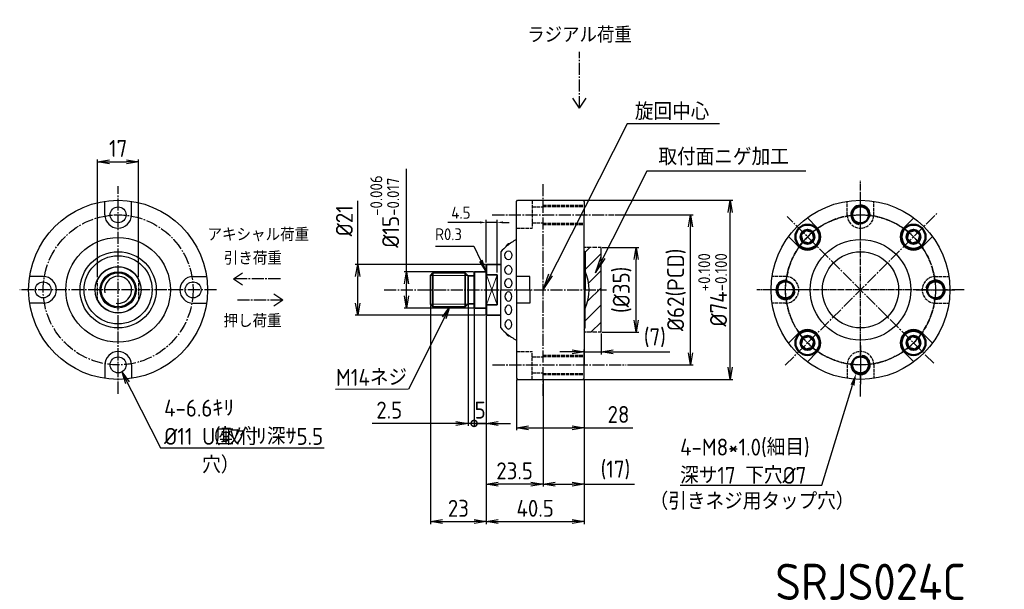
# Model space of a CAD drawing. Header units: millimetres. Extents: x 0 to 407, y 4 to 240.
import ezdxf
from ezdxf.enums import TextEntityAlignment as Align

# ---------------------------------------------------------------- set-up
doc = ezdxf.new("R2010")
doc.units = ezdxf.units.MM
doc.header["$LTSCALE"] = 0.5
for name, pattern in [('AM_ISO08W050', [18, 12, -1.5, 3, -1.5]), ('AM_ISO08W050x2', [9, 6, -0.75, 1.5, -0.75]), ('GEN3', [6.25, 5, -1.25]), ('gen4a', [16.25, 9.75, -1.5, 1, -1.5, 1, -1.5]), ('GEN7', [13.75, 10, -1.25, 1.25, -1.25])]:
    doc.linetypes.add(name, pattern=pattern)
for name, color, linetype in [('1N', 9, 'Continuous'), ('3', 6, 'GEN3'), ('4', 3, 'Continuous'), ('4A', 3, 'gen4a'), ('5', 3, 'Continuous'), ('6', 2, 'Continuous'), ('7', 4, 'GEN7')]:
    doc.layers.add(name, color=color, linetype=linetype)
for name, color, linetype, lineweight in [('AM_0', 7, 'Continuous', 50), ('AM_0N', 7, 'Continuous', 50), ('AM_4', 3, 'Continuous', 25), ('AM_5', 3, 'Continuous', 25), ('AM_7', 4, 'AM_ISO08W050', 25), ('AM_8', 1, 'Continuous', 25), ('AM_INV', 253, 'Continuous', 0)]:
    doc.layers.add(name, color=color, linetype=linetype, lineweight=lineweight)
doc.styles.add('ACISOTS', font='isocp.shx', dxfattribs={"height": 1, "bigfont": 'extfont.shx'})
doc.styles.get("Standard").update_dxf_attribs({"font": 'ISOCP.SHX', "bigfont": 'EXTFONT.SHX'})
doc.dimstyles.new('AM_ISO$0', dxfattribs={"dimtxt": 3.5, "dimasz": 2.5, "dimexe": 1, "dimexo": 1, "dimgap": 1.5, "dimtad": 1, "dimdsep": 46, "dimtxsty": 'STANDARD', "dimcen": 0, "dimclrd": 256, "dimclre": 256, "dimclrt": 2, "dimadec": 0, "dimazin": 2, "dimtp": 0.1, "dimtm": 0.1, "dimtfac": 0.71, "dimtdec": 3, "dimtmove": 0, "dimatfit": 3, "dimfxl": 1, "dimlwd": -1, "dimlwe": -1, "dimarcsym": 1})
doc.dimstyles.new('GEN-ISO', dxfattribs={"dimscale": 2, "dimtxt": 3.2, "dimasz": 2.5, "dimexe": 1, "dimexo": 0.5, "dimgap": 1, "dimtad": 1, "dimdsep": 46, "dimtxsty": 'STANDARD', "dimblk1": 'OPEN', "dimblk2": 'OPEN', "dimsah": 1, "dimcen": 0, "dimclrd": 256, "dimclre": 256, "dimclrt": 2, "dimadec": 0, "dimazin": 0, "dimtp": 0.1, "dimtm": 0.1, "dimtfac": 0.71, "dimtdec": 3, "dimtmove": 0, "dimatfit": 3, "dimldrblk": 'OPEN', "dimfxl": 1, "dimtzin": 0, "dimarcsym": 0})
doc.dimstyles.new('GEN-ISO$0', dxfattribs={"dimtxt": 3.2, "dimasz": 2.5, "dimexe": 1, "dimexo": 0.5, "dimgap": 1, "dimtad": 1, "dimdsep": 46, "dimtxsty": 'STANDARD', "dimblk1": 'OPEN', "dimblk2": 'OPEN', "dimsah": 1, "dimcen": 0, "dimclrd": 256, "dimclre": 256, "dimclrt": 2, "dimadec": 0, "dimazin": 0, "dimtp": 0.1, "dimtm": 0.1, "dimtfac": 0.71, "dimtdec": 3, "dimtmove": 0, "dimatfit": 3, "dimldrblk": 'OPEN', "dimfxl": 1, "dimtzin": 0, "dimarcsym": 0})

# ---------------------------------------------------------------- blocks, each defined once
blk = doc.blocks.new('_OPEN')
at = {"color": 0, "linetype": 'ByBlock'}
for p, q in [((-1, 0.167), (0, 0)), ((0, 0), (-1, -0.167)), ((0, 0), (-1, 0))]:
    blk.add_line(p, q, dxfattribs=at)
blk = doc.blocks.new('*D128')
at = {"layer": '5', "lineweight": -2, "transparency": 16777216}
for p, q in [((240.92, 145.63), (255.98, 145.63)), ((254.98, 115.63), (254.98, 140.63)), ((240.92, 110.63), (255.98, 110.63))]:
    blk.add_line(p, q, dxfattribs=at)
at = {"layer": 'DEFPOINTS', "color": 0, "transparency": 16777216}
for p in [(240.42, 145.63), (254.98, 145.63), (240.42, 110.63)]:
    blk.add_point(p, dxfattribs=at)
at = {"layer": '5', "lineweight": -2, "transparency": 16777216, "xscale": 5, "yscale": 5, "zscale": 5}
for p, rotation in [((254.98, 145.63), 90), ((254.98, 110.63), 270)]:
    blk.add_blockref('_OPEN', p, dxfattribs=dict(at, rotation=rotation))
at = {"layer": '5', "color": 2, "transparency": 16777216, "insert": (249.13, 128.13), "char_height": 7, "attachment_point": 5, "rotation": 90}
blk.add_mtext('(%%C35)', dxfattribs=at)
blk = doc.blocks.new('*D129')
at = {"layer": '5', "lineweight": -2, "transparency": 16777216}
for p, q in [((159.95, 135.63), (159.95, 178.14)), ((187.62, 135.63), (158.95, 135.63)), ((159.95, 125.63), (159.95, 130.63)), ((187.62, 120.63), (158.95, 120.63))]:
    blk.add_line(p, q, dxfattribs=at)
at = {"layer": 'DEFPOINTS', "color": 0, "transparency": 16777216}
for p in [(159.95, 135.63), (188.12, 135.63), (188.12, 120.63)]:
    blk.add_point(p, dxfattribs=at)
at = {"layer": '5', "lineweight": -2, "transparency": 16777216, "xscale": 5, "yscale": 5, "zscale": 5}
for p, rotation in [((159.95, 135.63), 90), ((159.95, 120.63), 270)]:
    blk.add_blockref('_OPEN', p, dxfattribs=dict(at, rotation=rotation))
at = {"layer": '5', "color": 2, "transparency": 16777216, "insert": (150.95, 160.49), "char_height": 7, "attachment_point": 5, "rotation": 90}
blk.add_mtext('%%C15{}{\\A0;{\\H2x;}{\\A2;\\H0.71x;\\C3;\\S-0.006^ -0.017;}}', dxfattribs=at)
blk = doc.blocks.new('_DotSmall')
at = {"color": 0, "linetype": 'ByBlock', "const_width": 0.5}
blk.add_lwpolyline([(-0.0625, 0, 1), (0.0625, 0, 1)], format="xyb", close=True, dxfattribs=at)
blk = doc.blocks.new('*D130')
at = {"layer": '5', "lineweight": -2, "transparency": 16777216}
for p, q in [((187.92, 120.33), (187.92, 71.96)), ((192.92, 117.33), (192.92, 71.96)), ((187.92, 72.96), (182.92, 72.96)), ((192.92, 72.96), (187.92, 72.96)), ((197.92, 72.96), (202.92, 72.96))]:
    blk.add_line(p, q, dxfattribs=at)
at = {"layer": 'DEFPOINTS', "color": 0, "transparency": 16777216}
for p in [(187.92, 120.83), (192.92, 117.83), (187.92, 72.96)]:
    blk.add_point(p, dxfattribs=at)
at = {"layer": '5', "lineweight": -2, "transparency": 16777216, "xscale": 5, "yscale": 5, "zscale": 5}
blk.add_blockref('_DotSmall', (187.92, 72.96), dxfattribs=at)
at = {"layer": '5', "lineweight": -2, "transparency": 16777216, "xscale": 5, "yscale": 5, "zscale": 5, "rotation": 180}
blk.add_blockref('_OPEN', (192.92, 72.96), dxfattribs=at)
at = {"layer": '5', "color": 2, "transparency": 16777216, "insert": (190.42, 78.46), "char_height": 7, "attachment_point": 5}
blk.add_mtext('5', dxfattribs=at)
blk = doc.blocks.new('*D131')
at = {"layer": '5', "lineweight": -2, "transparency": 16777216}
for p, q in [((169.92, 121.74), (169.92, 31.37)), ((192.92, 117.33), (192.92, 31.37)), ((174.92, 32.37), (187.92, 32.37))]:
    blk.add_line(p, q, dxfattribs=at)
at = {"layer": 'DEFPOINTS', "color": 0, "transparency": 16777216}
for p in [(169.92, 122.24), (192.92, 117.83), (192.92, 32.37)]:
    blk.add_point(p, dxfattribs=at)
at = {"layer": '5', "lineweight": -2, "transparency": 16777216, "xscale": 5, "yscale": 5, "zscale": 5, "rotation": 180}
blk.add_blockref('_OPEN', (169.92, 32.37), dxfattribs=at)
at = {"layer": '5', "lineweight": -2, "transparency": 16777216, "xscale": 5, "yscale": 5, "zscale": 5}
blk.add_blockref('_OPEN', (192.92, 32.37), dxfattribs=at)
at = {"layer": '5', "color": 2, "transparency": 16777216, "insert": (181.42, 37.87), "char_height": 7, "attachment_point": 5}
blk.add_mtext('23', dxfattribs=at)
blk = doc.blocks.new('*D132')
at = {"layer": '5', "lineweight": -2, "transparency": 16777216}
for p, q in [((216.42, 90.63), (216.42, 46.85)), ((233.42, 91.13), (233.42, 46.85)), ((221.42, 47.85), (228.42, 47.85)), ((233.42, 47.85), (254.31, 47.85))]:
    blk.add_line(p, q, dxfattribs=at)
at = {"layer": 'DEFPOINTS', "color": 0, "transparency": 16777216}
for p in [(216.42, 91.13), (233.42, 91.63), (216.42, 47.85)]:
    blk.add_point(p, dxfattribs=at)
at = {"layer": '5', "lineweight": -2, "transparency": 16777216, "xscale": 5, "yscale": 5, "zscale": 5, "rotation": 180}
blk.add_blockref('_OPEN', (216.42, 47.85), dxfattribs=at)
at = {"layer": '5', "lineweight": -2, "transparency": 16777216, "xscale": 5, "yscale": 5, "zscale": 5}
blk.add_blockref('_OPEN', (233.42, 47.85), dxfattribs=at)
at = {"layer": '5', "color": 2, "transparency": 16777216, "insert": (246.36, 53.7), "char_height": 7, "attachment_point": 5}
blk.add_mtext('(17)', dxfattribs=at)
blk = doc.blocks.new('*D133')
at = {"layer": '5', "lineweight": -2, "transparency": 16777216}
for p, q in [((240.42, 110.13), (240.42, 101.49)), ((228.42, 102.49), (223.42, 102.49)), ((233.42, 92.13), (233.42, 103.49)), ((233.42, 102.49), (240.42, 102.49)), ((245.42, 102.49), (268.86, 102.49))]:
    blk.add_line(p, q, dxfattribs=at)
at = {"layer": 'DEFPOINTS', "color": 0, "transparency": 16777216}
for p in [(240.42, 110.63), (240.42, 102.49), (233.42, 91.63)]:
    blk.add_point(p, dxfattribs=at)
at = {"layer": '5', "lineweight": -2, "transparency": 16777216, "xscale": 5, "yscale": 5, "zscale": 5}
blk.add_blockref('_OPEN', (233.42, 102.49), dxfattribs=at)
at = {"layer": '5', "lineweight": -2, "transparency": 16777216, "xscale": 5, "yscale": 5, "zscale": 5, "rotation": 180}
blk.add_blockref('_OPEN', (240.42, 102.49), dxfattribs=at)
at = {"layer": '5', "color": 2, "transparency": 16777216, "insert": (262.66, 108.34), "char_height": 7, "attachment_point": 5}
blk.add_mtext('(7)', dxfattribs=at)
blk = doc.blocks.new('*D134')
at = {"layer": '5', "lineweight": -2, "transparency": 16777216}
for p, q in [((246.17, 159.13), (278.47, 159.13)), ((277.47, 102.13), (277.47, 154.13)), ((251.36, 97.13), (278.47, 97.13))]:
    blk.add_line(p, q, dxfattribs=at)
at = {"layer": 'DEFPOINTS', "color": 0, "transparency": 16777216}
for p in [(245.67, 159.13), (277.47, 159.13), (250.86, 97.13)]:
    blk.add_point(p, dxfattribs=at)
at = {"layer": '5', "lineweight": -2, "transparency": 16777216, "xscale": 5, "yscale": 5, "zscale": 5}
for p, rotation in [((277.47, 159.13), 90), ((277.47, 97.13), 270)]:
    blk.add_blockref('_OPEN', p, dxfattribs=dict(at, rotation=rotation))
at = {"layer": '5', "color": 2, "transparency": 16777216, "insert": (271.62, 128.13), "char_height": 7, "attachment_point": 5, "rotation": 90}
blk.add_mtext('%%C62(PCD)', dxfattribs=at)
blk = doc.blocks.new('*D135')
at = {"layer": '5', "lineweight": -2, "transparency": 16777216}
for p, q in [((232.77, 165.13), (294.87, 165.13)), ((293.87, 96.13), (293.87, 160.13)), ((232.77, 91.13), (294.87, 91.13))]:
    blk.add_line(p, q, dxfattribs=at)
at = {"layer": 'DEFPOINTS', "color": 0, "transparency": 16777216}
for p in [(232.27, 165.13), (293.87, 165.13), (232.27, 91.13)]:
    blk.add_point(p, dxfattribs=at)
at = {"layer": '5', "lineweight": -2, "transparency": 16777216, "xscale": 5, "yscale": 5, "zscale": 5}
for p, rotation in [((293.87, 165.13), 90), ((293.87, 91.13), 270)]:
    blk.add_blockref('_OPEN', p, dxfattribs=dict(at, rotation=rotation))
at = {"layer": '5', "color": 2, "transparency": 16777216, "insert": (286.56, 128.13), "char_height": 7, "attachment_point": 5, "rotation": 90}
blk.add_mtext('%%C74{\\C3;{}{\\H0.71x;\\C3;\\S+0.100^ -0.100;}{{}}}', dxfattribs=at)
blk = doc.blocks.new('*D136')
at = {"layer": '5', "lineweight": -2, "transparency": 16777216}
for p, q in [((205.42, 91.13), (205.42, 70.16)), ((233.42, 91.13), (233.42, 70.16)), ((210.42, 71.16), (228.42, 71.16)), ((233.42, 71.16), (253.58, 71.16))]:
    blk.add_line(p, q, dxfattribs=at)
at = {"layer": 'DEFPOINTS', "color": 0, "transparency": 16777216}
for p in [(205.42, 91.63), (233.42, 91.63), (205.42, 71.16)]:
    blk.add_point(p, dxfattribs=at)
at = {"layer": '5', "lineweight": -2, "transparency": 16777216, "xscale": 5, "yscale": 5, "zscale": 5, "rotation": 180}
blk.add_blockref('_OPEN', (205.42, 71.16), dxfattribs=at)
at = {"layer": '5', "lineweight": -2, "transparency": 16777216, "xscale": 5, "yscale": 5, "zscale": 5}
blk.add_blockref('_OPEN', (233.42, 71.16), dxfattribs=at)
at = {"layer": '5', "color": 2, "transparency": 16777216, "insert": (247.64, 76.66), "char_height": 7, "attachment_point": 5}
blk.add_mtext('28', dxfattribs=at)
blk = doc.blocks.new('*D137')
at = {"layer": '5', "lineweight": -2, "transparency": 16777216}
for p, q in [((185.42, 121.88), (185.42, 71.96)), ((187.92, 120.33), (187.92, 71.96)), ((180.42, 72.96), (145.7, 72.96)), ((187.92, 72.96), (185.42, 72.96)), ((187.92, 72.96), (192.92, 72.96))]:
    blk.add_line(p, q, dxfattribs=at)
at = {"layer": 'DEFPOINTS', "color": 0, "transparency": 16777216}
for p in [(185.42, 122.38), (187.92, 120.83), (185.42, 72.96)]:
    blk.add_point(p, dxfattribs=at)
at = {"layer": '5', "lineweight": -2, "transparency": 16777216, "xscale": 5, "yscale": 5, "zscale": 5}
blk.add_blockref('_OPEN', (185.42, 72.96), dxfattribs=at)
at = {"layer": '5', "lineweight": -2, "transparency": 16777216, "xscale": 5, "yscale": 5, "zscale": 5, "rotation": 180}
blk.add_blockref('_DotSmall', (187.92, 72.96), dxfattribs=at)
at = {"layer": '5', "color": 2, "transparency": 16777216, "insert": (152.83, 78.46), "char_height": 7, "attachment_point": 5}
blk.add_mtext('2.5', dxfattribs=at)
blk = doc.blocks.new('*D138')
at = {"layer": '5', "lineweight": -2, "transparency": 16777216}
for p, q in [((139.77, 138.63), (139.77, 164.98)), ((192.62, 138.63), (138.77, 138.63)), ((139.77, 122.63), (139.77, 133.63)), ((192.62, 117.63), (138.77, 117.63))]:
    blk.add_line(p, q, dxfattribs=at)
at = {"layer": 'DEFPOINTS', "color": 0, "transparency": 16777216}
for p in [(139.77, 138.63), (193.12, 138.63), (193.12, 117.63)]:
    blk.add_point(p, dxfattribs=at)
at = {"layer": '5', "lineweight": -2, "transparency": 16777216, "xscale": 5, "yscale": 5, "zscale": 5}
for p, rotation in [((139.77, 138.63), 90), ((139.77, 117.63), 270)]:
    blk.add_blockref('_OPEN', p, dxfattribs=dict(at, rotation=rotation))
at = {"layer": '5', "color": 2, "transparency": 16777216, "insert": (134.27, 156.68), "char_height": 7, "attachment_point": 5, "rotation": 90}
blk.add_mtext('%%c21', dxfattribs=at)
blk = doc.blocks.new('*D139')
at = {"layer": '5', "lineweight": -2, "transparency": 16777216}
for p, q in [((192.92, 117.33), (192.92, 31.37)), ((233.42, 91.13), (233.42, 31.37)), ((197.92, 32.37), (228.42, 32.37))]:
    blk.add_line(p, q, dxfattribs=at)
at = {"layer": 'DEFPOINTS', "color": 0, "transparency": 16777216}
for p in [(192.92, 117.83), (233.42, 91.63), (233.42, 32.37)]:
    blk.add_point(p, dxfattribs=at)
at = {"layer": '5', "lineweight": -2, "transparency": 16777216, "xscale": 5, "yscale": 5, "zscale": 5, "rotation": 180}
blk.add_blockref('_OPEN', (192.92, 32.37), dxfattribs=at)
at = {"layer": '5', "lineweight": -2, "transparency": 16777216, "xscale": 5, "yscale": 5, "zscale": 5}
blk.add_blockref('_OPEN', (233.42, 32.37), dxfattribs=at)
at = {"layer": '5', "color": 2, "transparency": 16777216, "insert": (213.17, 37.87), "char_height": 7, "attachment_point": 5}
blk.add_mtext('40.5', dxfattribs=at)
blk = doc.blocks.new('*D140')
at = {"layer": '5', "lineweight": -2, "transparency": 16777216}
for p, q in [((192.92, 117.33), (192.92, 46.85)), ((216.42, 90.63), (216.42, 46.85)), ((211.42, 47.85), (197.92, 47.85))]:
    blk.add_line(p, q, dxfattribs=at)
at = {"layer": 'DEFPOINTS', "color": 0, "transparency": 16777216}
for p in [(192.92, 117.83), (216.42, 91.13), (192.92, 47.85)]:
    blk.add_point(p, dxfattribs=at)
at = {"layer": '5', "lineweight": -2, "transparency": 16777216, "xscale": 5, "yscale": 5, "zscale": 5, "rotation": 180}
blk.add_blockref('_OPEN', (192.92, 47.85), dxfattribs=at)
at = {"layer": '5', "lineweight": -2, "transparency": 16777216, "xscale": 5, "yscale": 5, "zscale": 5}
blk.add_blockref('_OPEN', (216.42, 47.85), dxfattribs=at)
at = {"layer": '5', "color": 2, "transparency": 16777216, "insert": (204.67, 53.35), "char_height": 7, "attachment_point": 5}
blk.add_mtext('23.5', dxfattribs=at)
blk = doc.blocks.new('*D141')
at = {"layer": '5', "transparency": 16777216}
for p, q in [((32.2, 133.38), (32.2, 182.06)), ((37.2, 181.06), (44.2, 181.06)), ((49.2, 133.38), (49.2, 182.06))]:
    blk.add_line(p, q, dxfattribs=at)
at = {"layer": 'DEFPOINTS', "color": 0, "transparency": 16777216}
for p in [(49.2, 181.06), (32.2, 132.38), (49.2, 132.38)]:
    blk.add_point(p, dxfattribs=at)
at = {"layer": '5', "transparency": 16777216, "xscale": 5, "yscale": 5, "zscale": 5, "rotation": 180}
blk.add_blockref('_OPEN', (32.2, 181.06), dxfattribs=at)
at = {"layer": '5', "transparency": 16777216, "xscale": 5, "yscale": 5, "zscale": 5}
blk.add_blockref('_OPEN', (49.2, 181.06), dxfattribs=at)
at = {"layer": '5', "color": 2, "transparency": 16777216, "insert": (40.7, 186.56), "char_height": 7, "attachment_point": 5}
blk.add_mtext('17', dxfattribs=at)
blk = doc.blocks.new('*S106')
at = {"layer": 'AM_5', "color": 3}
for p, q in [((235.06, 239.33), (250.94, 239.33)), ((250.94, 239.33), (253.87, 233.26))]:
    blk.add_line(p, q, dxfattribs=at)
at = {"layer": 'AM_5', "color": 3, "linetype": 'Continuous'}
for p, q in [((253.28, 232.98), (255.99, 228.85)), ((253.87, 233.26), (255.99, 228.85)), ((255.99, 228.85), (254.45, 233.54))]:
    blk.add_line(p, q, dxfattribs=at)
at = {"layer": 'AM_5', "color": 2, "insert": (246.04, 241.78), "char_height": 4.9, "attachment_point": 9, "style": 'ACISOTS'}
blk.add_mtext('R0.3', dxfattribs=at)
blk = doc.blocks.new('*U123')
at = {"layer": 'AM_0'}
blk.add_circle((460.5, -1557.99), 3.46, dxfattribs=at)
at = {"layer": 'AM_4'}
blk.add_arc((460.5, -1557.99), 4, 260, 170, dxfattribs=at)
blk = doc.blocks.new('*U124')
at = {"layer": 'AM_0'}
blk.add_circle((429.5, -1526.99), 3.46, dxfattribs=at)
at = {"layer": 'AM_4'}
blk.add_arc((429.5, -1526.99), 4, 350, 260, dxfattribs=at)
blk = doc.blocks.new('*U125')
at = {"layer": 'AM_0'}
blk.add_circle((398.5, -1557.99), 3.46, dxfattribs=at)
at = {"layer": 'AM_4'}
blk.add_arc((398.5, -1557.99), 4, 80, 350, dxfattribs=at)
blk = doc.blocks.new('*U126')
at = {"layer": 'AM_0'}
blk.add_circle((429.5, -1588.99), 3.46, dxfattribs=at)
at = {"layer": 'AM_4'}
blk.add_arc((429.5, -1588.99), 4, 170, 80, dxfattribs=at)
blk = doc.blocks.new('*S122')
at = {"layer": 'AM_5', "color": 3, "linetype": 'Continuous', "ltscale": 0.5}
for p, q in [((413.56, -1638.71), (426.22, -1597.33)), ((354.89, -1638.71), (413.56, -1638.71))]:
    blk.add_line(p, q, dxfattribs=at)
blk.add_trace([(427.02, -1597.57), (425.42, -1597.09), (427.68, -1592.55)], dxfattribs=at)
at = {"layer": 'AM_5', "color": 2, "insert": (354.89, -1638.15), "char_height": 7, "attachment_point": 7}
blk.add_mtext('4-M8*1.0(細目)\\P深サ17 下穴%%C7', dxfattribs=at)
blk = doc.blocks.new('*D142')
at = {"layer": 'AM_5', "transparency": 16777216}
for p, q in [((190.42, 156.01), (177.1, 156.01)), ((192.92, 139.43), (192.92, 157.01)), ((197.42, 156.01), (192.92, 156.01)), ((197.42, 135.3), (197.42, 157.01)), ((199.92, 156.01), (202.42, 156.01))]:
    blk.add_line(p, q, dxfattribs=at)
for points in [[(190.42, 156.42), (190.42, 155.59), (192.92, 156.01)], [(199.92, 156.42), (199.92, 155.59), (197.42, 156.01)]]:
    blk.add_solid(points, dxfattribs=at)
at = {"layer": 'DEFPOINTS', "color": 0, "transparency": 16777216}
for p in [(197.42, 156.01), (192.92, 138.43), (197.42, 134.3)]:
    blk.add_point(p, dxfattribs=at)
at = {"layer": 'AM_5', "color": 2, "transparency": 16777216, "insert": (182.46, 160.01), "char_height": 5, "attachment_point": 5}
blk.add_mtext('4.5', dxfattribs=at)
blk = doc.blocks.new('_Open30')
at = {"color": 0, "linetype": 'ByBlock', "lineweight": -2}
for p, q in [((-1, 0.27), (0, 0)), ((0, 0), (-1, -0.27)), ((0, 0), (-1, 0))]:
    blk.add_line(p, q, dxfattribs=at)

msp = doc.modelspace()

# ---------------------------------------------------------------- hatches: boundary and pattern name
at = {"layer": 'AM_8'}
h = msp.add_hatch(dxfattribs=at)
h.set_pattern_fill('_U', color=256, scale=5, angle=45, style=0, pattern_type=0)
h.set_pattern_definition([(45, (-714.099, 298.7805), (-3.535534, 3.535534), [])])
edge = h.paths.add_edge_path()
edge.add_line((233.854, 120.462), (233.854, 112.38))
edge.add_arc((216.417, 128.135), 23.5, 316.33626, 317.9, ccw=False)
edge.add_line((233.417, 111.91), (233.417, 110.635))
edge.add_line((233.417, 110.635), (240.417, 110.635))
edge.add_line((240.417, 110.635), (240.417, 145.635))
edge.add_line((240.417, 145.635), (233.417, 145.635))
edge.add_line((233.417, 145.635), (233.417, 144.36))
edge.add_arc((216.417, 128.135), 23.5, 42.1, 43.66374, ccw=False)
edge.add_line((233.854, 143.89), (233.854, 135.808))
edge.add_arc((216.417, 128.135), 19.05, -23.75188, 23.75188, ccw=False)

# ---------------------------------------------------------------- linework, layer by layer
for p, q in [((35.205, 159.135), (35.205, 164.724)), ((46.205, 159.135), (46.205, 164.724)), ((329.692, 153.944), (325.74, 157.896)), ((365.754, 153.944), (369.706, 157.896)), ((321.914, 146.166), (317.962, 150.118)), ((373.532, 146.166), (377.484, 150.118)), ((198.981, 143.89), (198.981, 128.135)), ((9.705, 133.635), (4.116, 133.635)), ((71.705, 133.635), (77.294, 133.635)), ((210.917, 133.635), (205.417, 133.635)), ((210.917, 128.135), (210.917, 133.635)), ((198.981, 112.38), (198.981, 128.135)), ((210.917, 128.135), (210.917, 122.635)), ((9.705, 122.635), (4.116, 122.635)), ((71.705, 122.635), (77.294, 122.635)), ((210.917, 122.635), (205.417, 122.635)), ((321.914, 110.103), (317.962, 106.151)), ((373.532, 110.103), (377.484, 106.151)), ((329.692, 102.325), (325.74, 98.373)), ((365.754, 102.325), (369.706, 98.373)), ((35.205, 97.135), (35.205, 91.546)), ((46.205, 97.135), (46.205, 91.546))]:
    msp.add_line(p, q)
at = {"color": 7, "linetype": 'Continuous', "lineweight": 35}
for p, q in [((193.117, 138.635), (192.917, 138.435)), ((198.917, 138.635), (193.117, 138.635)), ((193.117, 138.635), (193.117, 134.299)), ((170.917, 135.135), (169.917, 134.135)), ((184.167, 135.135), (170.917, 135.135)), ((170.917, 128.135), (170.917, 135.135)), ((185.417, 133.885), (184.167, 135.135)), ((184.167, 128.135), (184.167, 135.135)), ((188.117, 135.635), (187.917, 135.435)), ((187.917, 120.835), (187.917, 135.435)), ((192.617, 135.635), (188.117, 135.635)), ((188.117, 135.635), (188.117, 120.635)), ((192.917, 133.952), (192.917, 138.435)), ((169.917, 128.135), (169.917, 134.135)), ((187.917, 133.885), (185.417, 133.885)), ((185.417, 128.135), (185.417, 133.885)), ((192.917, 133.952), (193.117, 134.299)), ((192.917, 122.317), (192.917, 133.952)), ((197.417, 134.299), (193.117, 134.299)), ((197.417, 121.97), (197.417, 134.299)), ((169.917, 122.135), (169.917, 128.135)), ((170.917, 121.135), (170.917, 128.135)), ((184.167, 121.135), (184.167, 128.135)), ((185.417, 122.385), (185.417, 128.135)), ((184.167, 121.135), (185.417, 122.385)), ((185.417, 122.385), (187.917, 122.385)), ((193.117, 121.97), (192.917, 122.317)), ((192.917, 117.835), (192.917, 122.317)), ((169.917, 122.135), (170.917, 121.135)), ((170.917, 121.135), (184.167, 121.135)), ((187.917, 120.835), (188.117, 120.635)), ((188.117, 120.635), (192.617, 120.635)), ((193.117, 121.97), (193.117, 117.635)), ((193.117, 121.97), (197.417, 121.97)), ((192.917, 117.835), (193.117, 117.635)), ((193.117, 117.635), (198.917, 117.635))]:
    msp.add_line(p, q, dxfattribs=at)
at = {"color": 7, "linetype": 'Continuous', "lineweight": 18}
for p, q in [((169.917, 134.033), (185.269, 134.033)), ((197.417, 134.299), (193.117, 121.97)), ((193.117, 134.299), (197.417, 121.97)), ((169.917, 122.236), (185.269, 122.236))]:
    msp.add_line(p, q, dxfattribs=at)
for points in [[(205.417, 128.135), (205.417, 164.635), (205.917, 165.135), (216.417, 165.135)], [(216.417, 165.135), (232.917, 165.135), (233.417, 164.635), (233.417, 159.135)], [(233.417, 128.135), (233.417, 159.135)], [(205.417, 128.135), (205.417, 91.635), (205.917, 91.135), (216.417, 91.135)], [(233.417, 128.135), (233.417, 97.135)], [(216.417, 91.135), (232.917, 91.135), (233.417, 91.635), (233.417, 97.135)]]:
    msp.add_lwpolyline(points)
for centre, radius in [((40.705, 128.135), 37), ((347.723, 128.135), 37), ((40.705, 159.135), 3.3), ((40.705, 128.135), 21.611), ((347.723, 128.135), 20.767), ((40.705, 128.135), 15.755), ((347.723, 128.135), 15.755), ((40.705, 128.135), 14.079), ((40.705, 128.135), 9.5), ((9.705, 128.135), 3.3), ((71.705, 128.135), 3.3), ((40.705, 97.135), 3.3)]:
    msp.add_circle(centre, radius)
for centre, radius, start, end in [((40.705, 159.135), 5.5, 180, 0), ((325.803, 150.055), 5.5, 225, 45), ((369.643, 150.055), 5.5, 135, 315), ((203.079, 144.909), 2.381, 97.26559, 159.7148), ((216.417, 128.135), 23.5, 117.91007, 129.4), ((216.417, 128.135), 23.5, 129.4, 137.9), ((40.705, 128.135), 9.5, 26.52535, 153.47465), ((216.417, 128.135), 19.05, 336.24812, 23.75188), ((9.705, 128.135), 5.5, 270, 90), ((71.705, 128.135), 5.5, 90, 270), ((40.705, 128.135), 9.5, 206.52535, 333.47465), ((216.417, 128.135), 23.5, 222.1, 230.6), ((203.079, 111.36), 2.381, 200.2852, 262.73441), ((216.417, 128.135), 23.5, 230.6, 242.08993), ((325.803, 106.214), 5.5, 315, 135), ((369.643, 106.214), 5.5, 45, 225), ((40.705, 97.135), 5.5, 0, 180)]:
    msp.add_arc(centre, radius, start, end)
at = {"color": 7, "linetype": 'Continuous', "lineweight": 35}
for centre, start, end in [((192.617, 135.935), 270, 0), ((192.617, 120.335), 0, 90)]:
    msp.add_arc(centre, 0.3, start, end, dxfattribs=at)
for centre in [(202.128, 142.407), (202.128, 136.367), (202.128, 130.889)]:
    msp.add_ellipse(centre, major_axis=(0, -1.905), ratio=0.75, start_param=-1.5707963, end_param=4.712389)
at = {"extrusion": (0, 0, -1)}
for centre in [(202.128, 125.38), (202.128, 119.902), (202.128, 113.862)]:
    msp.add_ellipse(centre, major_axis=(0, 1.905), ratio=0.75, start_param=-1.5707963, end_param=4.712389, dxfattribs=at)
at = {"layer": '1N'}
msp.add_circle((40.705, 128.135), 7.5, dxfattribs=at)
at = {"layer": '3', "ltscale": 0.6}
for p, q in [((211.917, 165.135), (211.917, 153.635)), ((216.417, 163.135), (233.417, 163.135)), ((211.917, 162.435), (216.417, 162.435)), ((216.417, 162.635), (233.417, 162.635)), ((211.917, 155.835), (216.417, 155.835)), ((216.417, 155.635), (233.417, 155.635)), ((216.417, 155.135), (233.417, 155.135)), ((205.417, 153.635), (211.917, 153.635)), ((32.205, 123.892), (32.205, 132.377)), ((32.205, 123.892), (32.205, 132.377)), ((49.205, 123.892), (49.205, 132.377)), ((49.205, 123.892), (49.205, 132.377)), ((205.417, 102.635), (211.917, 102.635)), ((211.917, 91.135), (211.917, 102.635)), ((211.917, 100.435), (216.417, 100.435)), ((216.417, 101.135), (233.417, 101.135)), ((216.417, 100.635), (233.417, 100.635)), ((211.917, 93.835), (216.417, 93.835)), ((216.417, 93.635), (233.417, 93.635)), ((216.417, 93.135), (233.417, 93.135))]:
    msp.add_line(p, q, dxfattribs=at)
at = {"layer": '3', "ltscale": 0.5}
for p, q in [((342.223, 159.135), (342.223, 164.724)), ((353.223, 159.135), (353.223, 164.724)), ((316.723, 133.635), (311.134, 133.635)), ((378.723, 133.635), (384.312, 133.635)), ((316.723, 122.635), (311.134, 122.635)), ((378.723, 122.635), (384.312, 122.635)), ((342.223, 97.135), (342.223, 91.546)), ((353.223, 97.135), (353.223, 91.546))]:
    msp.add_line(p, q, dxfattribs=at)
for centre, start, end in [((347.723, 159.135), 180, 360), ((316.723, 128.135), 270, 90), ((378.723, 128.135), 90, 270), ((347.723, 97.135), 360, 180)]:
    msp.add_arc(centre, 5.5, start, end, dxfattribs=at)
at = {"layer": '4'}
for p, q in [((233.854, 143.89), (233.854, 128.135)), ((238.152, 135.206), (240.493, 141.867)), ((238.152, 135.206), (242.137, 141.034)), ((216.417, 128.135), (218.759, 134.796)), ((216.417, 128.135), (220.403, 133.963)), ((233.854, 112.38), (233.854, 128.135)), ((42.25, 94.219), (43.768, 89.383)), ((42.25, 94.219), (45.255, 90.137))]:
    msp.add_line(p, q, dxfattribs=at)
msp.add_circle((40.705, 128.135), 7, dxfattribs=at)
for centre, radius, start, end in [((216.417, 128.135), 23.5, 42.1, 43.66374), ((40.705, 128.135), 5.6, 262.18846, 192.10139), ((216.417, 128.135), 23.5, 316.33626, 317.9)]:
    msp.add_arc(centre, radius, start, end, dxfattribs=at)
at = {"layer": '4A', "color": 1, "ltscale": 0.25}
for p, q in [((240.417, 145.635), (233.417, 145.635)), ((240.417, 110.635), (233.417, 110.635))]:
    msp.add_line(p, q, dxfattribs=at)
at = {"layer": '5'}
for p, q in [((251.156, 196.709), (216.417, 128.135)), ((289.427, 196.709), (251.156, 196.709)), ((259.384, 177.119), (238.152, 135.206)), ((325.17, 177.119), (259.384, 177.119)), ((42.25, 94.219), (58.166, 62.842)), ((58.166, 62.842), (125.896, 62.842))]:
    msp.add_line(p, q, dxfattribs=at)
msp.add_lwpolyline([(176.384, 116.292), (177.882, 121.135), (174.889, 117.043), (177.882, 121.135), (160.744, 87.048), (130.622, 87.007)], dxfattribs=at)
at = {"layer": '7'}
for p, q in [((231.521, 203.188), (231.521, 226.419)), ((231.521, 203.188), (228.532, 207.628)), ((231.521, 203.188), (234.51, 207.628)), ((40.705, 85.243), (40.705, 171.027)), ((216.417, 84.326), (216.417, 171.943)), ((195.437, 159.135), (245.668, 159.135)), ((316.543, 96.954), (379.55, 159.961)), ((378.052, 97.805), (317.394, 158.464)), ((347.723, 151.135), (347.723, 155.676)), ((88.45, 132.701), (92.15, 135.192)), ((107.809, 132.701), (88.45, 132.701)), ((88.45, 132.701), (92.15, 130.21)), ((81.409, 128.135), (0, 128.135)), ((108.766, 123.822), (105.065, 126.313)), ((150.733, 128.135), (242.627, 128.135)), ((324.723, 128.135), (320.182, 128.135)), ((370.723, 128.135), (375.264, 128.135)), ((390.615, 128.135), (382.182, 128.135)), ((108.766, 123.822), (89.406, 123.822)), ((108.766, 123.822), (105.065, 121.331)), ((347.723, 105.135), (347.723, 100.593)), ((195.595, 97.135), (250.862, 97.135)), ((347.723, 84.039), (347.723, 93.676))]:
    msp.add_line(p, q, dxfattribs=at)
at = {"layer": '7', "ltscale": 0.5}
for p, q in [((347.723, 162.593), (347.723, 173.144)), ((347.723, 162.593), (347.723, 167.135)), ((347.723, 100.593), (347.723, 155.676)), ((313.264, 128.135), (304.831, 128.135)), ((313.264, 128.135), (308.723, 128.135)), ((375.264, 128.135), (320.182, 128.135)), ((382.182, 128.135), (386.723, 128.135)), ((347.723, 93.676), (347.723, 89.135))]:
    msp.add_line(p, q, dxfattribs=at)
at = {"layer": '7'}
msp.add_circle((40.705, 128.135), 31, dxfattribs=at)
at = {"layer": '7', "ltscale": 0.5}
for start, end in [(96.39593, 173.60407), (6.39593, 83.60407), (186.39593, 263.60407), (276.39593, 353.60407)]:
    msp.add_arc((347.723, 128.135), 31, start, end, dxfattribs=at)
at = {"layer": 'AM_0N'}
for p, q in [((325.056, 152.843), (323.014, 150.802)), ((323.014, 150.802), (323.762, 148.014)), ((327.844, 152.096), (325.056, 152.843)), ((328.591, 149.308), (327.844, 152.096)), ((367.602, 152.096), (366.855, 149.308)), ((370.391, 152.843), (367.602, 152.096)), ((372.432, 150.802), (370.391, 152.843)), ((371.685, 148.014), (372.432, 150.802)), ((323.762, 148.014), (326.55, 147.267)), ((326.55, 147.267), (328.591, 149.308)), ((366.855, 149.308), (368.896, 147.267)), ((368.896, 147.267), (371.685, 148.014)), ((323.762, 108.256), (323.014, 105.467)), ((326.55, 109.003), (323.762, 108.256)), ((328.591, 106.962), (326.55, 109.003)), ((327.844, 104.173), (328.591, 106.962)), ((368.896, 109.003), (366.855, 106.962)), ((366.855, 106.962), (367.602, 104.173)), ((371.685, 108.256), (368.896, 109.003)), ((372.432, 105.467), (371.685, 108.256)), ((323.014, 105.467), (325.056, 103.426)), ((325.056, 103.426), (327.844, 104.173)), ((367.602, 104.173), (370.391, 103.426)), ((370.391, 103.426), (372.432, 105.467))]:
    msp.add_line(p, q, dxfattribs=at)
for centre, radius in [((325.803, 150.055), 5), ((369.643, 150.055), 5), ((325.803, 150.055), 2.887), ((369.643, 150.055), 2.887), ((325.803, 106.214), 5), ((369.643, 106.214), 5), ((325.803, 106.214), 2.887), ((369.643, 106.214), 2.887)]:
    msp.add_circle(centre, radius, dxfattribs=at)
at = {"layer": 'AM_7', "linetype": 'AM_ISO08W050x2', "ltscale": 0.5}
for p, q in [((347.723, 151.135), (347.723, 167.135)), ((324.723, 128.135), (308.723, 128.135)), ((370.723, 128.135), (386.723, 128.135)), ((347.723, 105.135), (347.723, 89.135))]:
    msp.add_line(p, q, dxfattribs=at)
msp.add_circle((347.723, 128.135), 31, dxfattribs=at)
at = {"layer": 'AM_8'}
msp.add_line((240.417, 110.635), (240.417, 145.635), dxfattribs=at)
at = {"layer": 'AM_INV', "ltscale": 0.5}
for p, q in [((347.723, 155.676), (347.723, 162.593)), ((347.723, 155.676), (347.723, 162.593)), ((320.182, 128.135), (313.264, 128.135)), ((320.182, 128.135), (313.264, 128.135)), ((382.182, 128.135), (375.264, 128.135)), ((375.264, 128.135), (382.182, 128.135)), ((347.723, 93.676), (347.723, 100.593)), ((347.723, 100.593), (347.723, 93.676))]:
    msp.add_line(p, q, dxfattribs=at)
for start, end in [(83.60407, 96.39593), (173.60407, 186.39593), (353.60407, 6.39593), (263.60407, 276.39593)]:
    msp.add_arc((347.723, 128.135), 31, start, end, dxfattribs=at)

# ---------------------------------------------------------------- block references
at = {"layer": 'AM_0'}
for name in ['*U124', '*U125', '*U123', '*U126']:
    msp.add_blockref(name, (-81.775, 1686.122), dxfattribs=at)
at = {"layer": 'AM_5'}
msp.add_blockref('*S106', (-63.163, -93.124), dxfattribs=at)
at = {"layer": 'AM_5', "ltscale": 0.5}
msp.add_blockref('*S122', (-81.775, 1686.122), dxfattribs=at)

# ---------------------------------------------------------------- texts
at = {"insert": (312.462, 0), "char_height": 15, "width": 22.47455, "attachment_point": 7, "style": 'ACISOTS'}
msp.add_mtext('SRJS024C', dxfattribs=at)
at = {"layer": '5', "color": 2, "char_height": 7, "attachment_point": 9, "style": 'ACISOTS'}
for s, insert in [('旋回中心', (285.182, 198.337)), ('取付面ニゲ加工', (318.054, 179.603))]:
    msp.add_mtext(s, dxfattribs=dict(at, insert=insert))
at = {"layer": '5', "color": 2, "insert": (59.726, 73.436), "char_height": 7, "attachment_point": 4}
msp.add_mtext('4-6.6ｷﾘ\\P%%C11 U座ｸﾞﾘ深ｻ5.5', dxfattribs=at)
at = {"layer": '6'}
msp.add_text('M14ネジ', height=7, dxfattribs=at).set_placement((160.202, 88.456), align=Align.RIGHT)
at = {"layer": '7', "attachment_point": 7, "style": 'ACISOTS'}
for s, insert, char_height in [('ラジアル荷重', (209.889, 230.195), 6.552), ('アキシャル荷重', (77.66, 148.177), 5.46), ('引き荷重', (84.394, 138.488), 5.46), ('押し荷重', (84.284, 112.577), 5.46)]:
    msp.add_mtext(s, dxfattribs=dict(at, insert=insert, char_height=char_height))
at = {"layer": '7', "char_height": 7, "attachment_point": 7, "style": 'ACISOTS'}
for s, insert, width in [('（取付穴）', (75.469, 52.205), 36.00333), ('（引きネジ用タップ穴）', (260.509, 37.192), 87.48108)]:
    msp.add_mtext(s, dxfattribs=dict(at, insert=insert, width=width))

# ---------------------------------------------------------------- dimensions: what is measured, and where the dimension line sits
at = {"layer": '5'}
for base, p1, p2, angle, text, dimstyle, override, picture, middle in [((159.947, 135.635), (188.117, 120.635), (188.117, 135.635), 90, '%%C15{}{\\A0;{\\H2x;}{\\A2;\\H0.71x;\\C3;\\S-0.006^ -0.017;}}', 'GEN-ISO', {"dimscale": 1, "dimtxt": 7, "dimasz": 5, "dimgap": 2, "dimtp": -0.006, "dimtm": 0.017}, '*D129', (159.947, 160.494)), ((293.87, 165.135), (232.268, 91.135), (232.268, 165.135), 90, '%%C74{\\C3;{}{\\H0.71x;\\C3;\\S+0.100^ -0.100;}{{}}}', 'GEN-ISO$0', {"dimtxt": 7, "dimasz": 5, "dimexo": 0.5, "dimgap": 2, "dimpost": '', "dimblk1": 'OPEN', "dimblk2": 'OPEN', "dimsah": 1, "dimldrblk": 'OPEN'}, '*D135', (293.87, 128.135)), ((139.766, 138.635), (193.117, 117.635), (193.117, 138.635), 90, '%%c<>', 'GEN-ISO$0', {"dimtxt": 7, "dimasz": 5, "dimgap": 2, "dimdec": 0, "dimzin": 0, "dimblk1": 'OPEN', "dimblk2": 'OPEN', "dimsah": 1}, '*D138', (139.766, 156.678)), ((277.467, 159.135), (250.862, 97.135), (245.668, 159.135), 90, '%%C62(PCD)', 'GEN-ISO$0', {"dimtxt": 7, "dimasz": 5, "dimexo": 0.5, "dimgap": 2, "dimpost": '', "dimblk1": 'OPEN', "dimblk2": 'OPEN', "dimsah": 1, "dimldrblk": 'OPEN'}, '*D134', (277.467, 128.135)), ((254.978, 145.635), (240.417, 110.635), (240.417, 145.635), 90, '(%%C<>)', 'GEN-ISO', {"dimscale": 1, "dimtxt": 7, "dimasz": 5, "dimgap": 2}, '*D128', (254.978, 128.135)), ((240.417, 102.485), (233.417, 91.635), (240.417, 110.635), 180, '(<>)', 'GEN-ISO$0', {"dimtxt": 7, "dimasz": 5, "dimexo": 0.5, "dimgap": 2, "dimpost": '', "dimblk1": 'OPEN', "dimblk2": 'OPEN', "dimsah": 1, "dimldrblk": 'OPEN'}, '*D133', (262.659, 102.485)), ((216.417, 47.85), (233.417, 91.635), (216.417, 91.135), 180, '(<>)', 'GEN-ISO$0', {"dimtxt": 7, "dimasz": 5, "dimexo": 0.5, "dimgap": 2, "dimpost": '', "dimblk1": 'OPEN', "dimblk2": 'OPEN', "dimsah": 1, "dimldrblk": 'OPEN'}, '*D132', (246.365, 47.85))]:
    dim = msp.add_linear_dim(base=base, p1=p1, p2=p2, angle=angle, text=text, dimstyle=dimstyle, override=override, dxfattribs=at)
    dim.commit()
    dim.dimension.update_dxf_attribs({"geometry": picture, "text_midpoint": middle, "dimtype": 160})
dim = msp.add_linear_dim(base=(49.205, 181.059), p1=(32.205, 132.377), p2=(49.205, 132.377), dimstyle='AM_ISO$0', override={"dimtxt": 7, "dimasz": 5, "dimgap": 2, "dimblk1": 'OPEN', "dimblk2": 'OPEN', "dimsah": 1, "dimtp": -0.05, "dimtm": 0.2}, dxfattribs=at)
dim.commit()
dim.dimension.update_dxf_attribs({"geometry": '*D141', "text_midpoint": (40.705, 186.559)})
for base, p1, p2, override, picture, middle in [((185.417, 72.962), (187.917, 120.835), (185.417, 122.385), {"dimtxt": 7, "dimasz": 5, "dimexo": 0.5, "dimgap": 2, "dimpost": '', "dimblk1": 'DotSmall', "dimblk2": 'OPEN', "dimsah": 1, "dimldrblk": 'OPEN'}, '*D137', (152.833, 72.962)), ((192.917, 47.85), (216.417, 91.135), (192.917, 117.835), {"dimtxt": 7, "dimasz": 5, "dimexo": 0.5, "dimgap": 2, "dimpost": '', "dimblk1": 'OPEN', "dimblk2": 'OPEN', "dimsah": 1, "dimldrblk": 'OPEN'}, '*D140', (204.667, 47.85)), ((205.417, 71.163), (233.417, 91.635), (205.417, 91.635), {"dimtxt": 7, "dimasz": 5, "dimexo": 0.5, "dimgap": 2, "dimpost": '', "dimblk1": 'OPEN', "dimblk2": 'OPEN', "dimsah": 1, "dimldrblk": 'OPEN'}, '*D136', (247.64, 71.163))]:
    dim = msp.add_linear_dim(base=base, p1=p1, p2=p2, angle=180, dimstyle='GEN-ISO$0', override=override, dxfattribs=at)
    dim.commit()
    dim.dimension.update_dxf_attribs({"geometry": picture, "text_midpoint": middle, "dimtype": 160})
for base, p1, p2, override, picture, middle in [((192.917, 32.368), (169.917, 122.236), (192.917, 117.835), {"dimtxt": 7, "dimasz": 5, "dimexo": 0.5, "dimgap": 2, "dimpost": '', "dimblk1": 'OPEN', "dimblk2": 'OPEN', "dimsah": 1, "dimldrblk": 'OPEN'}, '*D131', (181.417, 32.368)), ((187.917, 72.962), (192.917, 117.835), (187.917, 120.835), {"dimtxt": 7, "dimasz": 5, "dimexo": 0.5, "dimgap": 2, "dimpost": '', "dimblk1": 'OPEN', "dimblk2": 'DotSmall', "dimsah": 1, "dimldrblk": 'OPEN'}, '*D130', (190.417, 72.962)), ((233.417, 32.368), (192.917, 117.835), (233.417, 91.635), {"dimtxt": 7, "dimasz": 5, "dimexo": 0.5, "dimgap": 2, "dimpost": '', "dimblk1": 'OPEN', "dimblk2": 'OPEN', "dimsah": 1, "dimldrblk": 'OPEN'}, '*D139', (213.167, 32.368))]:
    dim = msp.add_linear_dim(base=base, p1=p1, p2=p2, dimstyle='GEN-ISO$0', override=override, dxfattribs=at)
    dim.commit()
    dim.dimension.update_dxf_attribs({"geometry": picture, "text_midpoint": middle, "dimtype": 160})
at = {"layer": 'AM_5'}
dim = msp.add_linear_dim(base=(197.417, 156.008), p1=(192.917, 138.435), p2=(197.417, 134.299), dimstyle='AM_ISO$0', override={"dimtxt": 5, "dimtp": -0.05, "dimtm": 0.2, "dimldrblk": 'Open30'}, dxfattribs=at)
dim.commit()
dim.dimension.update_dxf_attribs({"geometry": '*D142', "text_midpoint": (182.457, 156.008), "dimtype": 160})

doc.saveas('drawing.dxf')
